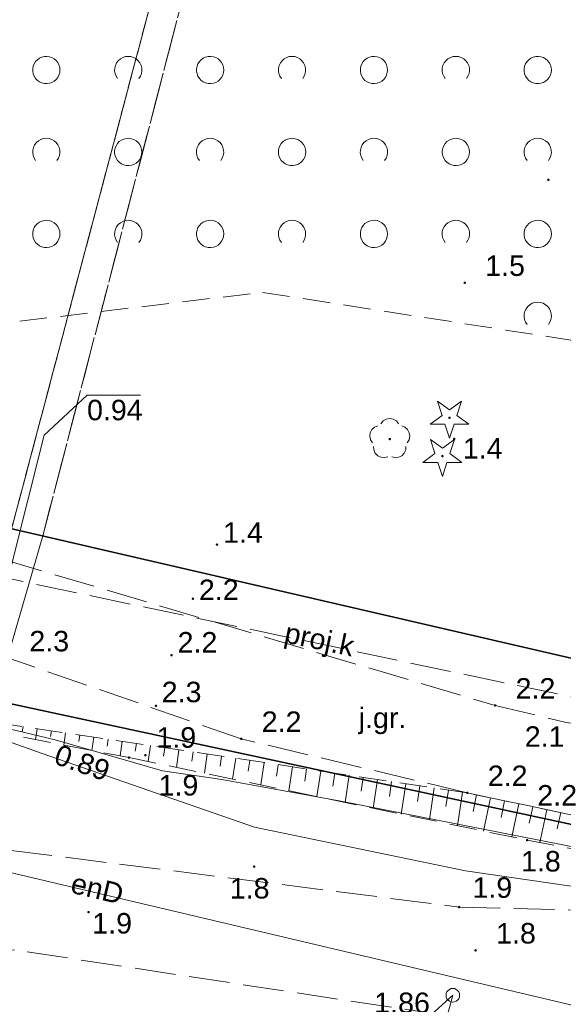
# Model space of a CAD drawing. Extents: x 5461355 to 5464904, y 5969481 to 5972975.
# Tile 11 of 40: x 5462420 to 5462440, y 5972084 to 5972120. Entities that reach past the tile are written whole.
import ezdxf
from ezdxf.enums import TextEntityAlignment as Align

# ---------------------------------------------------------------- set-up
doc = ezdxf.new("R2010")
doc.units = 0
for name, pattern in [('PRZER1-1', [1, 0.5, -0.5]), ('PRZER2-1', [1.5, 1, -0.5]), ('PRZER3-1', [2, 1.5, -0.5])]:
    doc.linetypes.add(name, pattern=pattern)
doc.layers.get('0').update_dxf_attribs({"linetype": 'CONTINUOUS'})
for name, color, linetype, lineweight in [('GESDZI', 7, 'CONTINUOUS', 18), ('GSPWPN', 7, 'CONTINUOUS', 13), ('GSPWPN_O', 7, 'CONTINUOUS', 13), ('GSSKOA', 7, 'CONTINUOUS', 18), ('GSSKOA_O', 7, 'CONTINUOUS', 18), ('GSSPDR', 7, 'CONTINUOUS', 18), ('GSSZAD', 7, 'CONTINUOUS', 18), ('GSSZSN', 7, 'CONTINUOUS', 18), ('GUPPRZ_O', 7, 'CONTINUOUS', 18)]:
    doc.layers.add(name, color=color, linetype=linetype, lineweight=lineweight)
for name, color, linetype, lineweight, true_color in [('GESKKL', 7, 'CONTINUOUS', 18, 0x24bc24), ('GESUZY', 7, 'CONTINUOUS', 18, 0x008000), ('GSPRDI', 7, 'CONTINUOUS', 18, 0x008000), ('GSPRDL', 7, 'CONTINUOUS', 18, 0x008000), ('GULEPR', 1, 'CONTINUOUS', 18, 0xff0000), ('GULEPR_O', 1, 'CONTINUOUS', 18, 0xff0000), ('GULGPR', 7, 'CONTINUOUS', 18, 0xbfbf00), ('GULKPR', 7, 'CONTINUOUS', 18, 0x803300), ('GULKPR_O', 7, 'CONTINUOUS', 18, 0x803300), ('GUPKSD', 7, 'CONTINUOUS', 18, 0x803300)]:
    doc.layers.add(name, color=color, linetype=linetype, lineweight=lineweight, true_color=true_color)
doc.styles.add('Arial', font='arial.ttf')

# ---------------------------------------------------------------- blocks, each defined once
blk = doc.blocks.new('GSPWPN1')
blk.add_hatch(color=0).paths.add_polyline_path([(-0.045, 0), (-0.043, -0.012), (-0.039, -0.022), (-0.032, -0.032), (-0.022, -0.039), (-0.012, -0.043), (0, -0.045), (0.012, -0.043), (0.022, -0.039), (0.032, -0.032), (0.039, -0.022), (0.043, -0.012), (0.045, 0), (0.043, 0.012), (0.039, 0.022), (0.032, 0.032), (0.022, 0.039), (0.012, 0.043), (0, 0.045), (-0.012, 0.043), (-0.022, 0.039), (-0.032, 0.032), (-0.039, 0.022), (-0.043, 0.012)])
blk = doc.blocks.new('GUPKSD1')
at = {"color": 0}
blk.add_lwpolyline([(0, 0.25), (0.064705, 0.241481), (0.125, 0.216506), (0.176777, 0.176777), (0.216506, 0.125), (0.241481, 0.064705), (0.25, 0), (0.241481, -0.064705), (0.216506, -0.125), (0.176777, -0.176777), (0.125, -0.216506), (0.064705, -0.241481), (0, -0.25), (-0.064705, -0.241481), (-0.125, -0.216506), (-0.176777, -0.176777), (-0.216506, -0.125), (-0.241481, -0.064705), (-0.25, 0), (-0.241481, 0.064705), (-0.216506, 0.125), (-0.176777, 0.176777), (-0.125, 0.216506), (-0.064705, 0.241481)], close=True, dxfattribs=at)
blk = doc.blocks.new('GSPRDI1')
blk.add_hatch(color=0).paths.add_polyline_path([(0, -0.045), (0.013906, -0.042798), (0.02645, -0.036406), (0.036406, -0.02645), (0.042798, -0.013906), (0.045, 0), (0.042798, 0.013906), (0.036406, 0.02645), (0.02645, 0.036406), (0.013906, 0.042798), (0, 0.045), (-0.013906, 0.042798), (-0.02645, 0.036406), (-0.036406, 0.02645), (-0.042798, 0.013906), (-0.045, 0), (-0.042798, -0.013906), (-0.036406, -0.02645), (-0.02645, -0.036406), (-0.013906, -0.042798)])
at = {"color": 0}
blk.add_lwpolyline([(0.272471, 0.088531), (0.713338, -0.231778), (0.168396, -0.231778), (0, -0.750048), (-0.168396, -0.231778), (-0.713338, -0.231778), (-0.272471, 0.088531), (-0.440867, 0.606801), (0, 0.286493), (0.440867, 0.606801)], close=True, dxfattribs=at)
blk = doc.blocks.new('GSPRDL1')
blk.add_hatch(color=0).paths.add_polyline_path([(0, -0.045), (0.013906, -0.042798), (0.02645, -0.036406), (0.036406, -0.02645), (0.042798, -0.013906), (0.045, 0), (0.042798, 0.013906), (0.036406, 0.02645), (0.02645, 0.036406), (0.013906, 0.042798), (0, 0.045), (-0.013906, 0.042798), (-0.02645, 0.036406), (-0.036406, 0.02645), (-0.042798, 0.013906), (-0.045, 0), (-0.042798, -0.013906), (-0.036406, -0.02645), (-0.02645, -0.036406), (-0.013906, -0.042798)])
at = {"color": 0}
for points in [[(-0.324277, 0.563333), (-0.240553, 0.662679), (-0.127956, 0.727494), (0, 0.75), (0.127956, 0.727494), (0.240553, 0.662679), (0.324277, 0.563333)], [(-0.635969, -0.134326), (-0.70458, -0.024001), (-0.731429, 0.103115), (-0.713292, 0.231763), (-0.652348, 0.346501), (-0.55591, 0.433559), (-0.435555, 0.482485)], [(0.435555, 0.482485), (0.55591, 0.433559), (0.652348, 0.346501), (0.713292, 0.231763), (0.731429, 0.103115), (0.70458, -0.024001), (0.635969, -0.134326)], [(-0.068773, -0.646351), (-0.194901, -0.677512), (-0.324092, -0.663766), (-0.440839, -0.606763), (-0.531129, -0.513345), (-0.584125, -0.394725), (-0.593465, -0.265141)], [(0.593465, -0.265141), (0.584125, -0.394725), (0.531129, -0.513345), (0.440839, -0.606763), (0.324092, -0.663766), (0.194901, -0.677512), (0.068773, -0.646351)]]:
    blk.add_lwpolyline(points, dxfattribs=at)
blk = doc.blocks.new('GSSZAD1')
at = {"color": 0}
blk.add_lwpolyline([(0.5, 0), (0.490964, 0.094626), (0.464184, 0.185831), (0.420627, 0.27032), (0.361867, 0.34504), (0.290028, 0.407288), (0.207708, 0.454816), (0.117879, 0.485906), (0.023791, 0.499434), (-0.071157, 0.494911), (-0.163534, 0.4725), (-0.25, 0.433013), (-0.32743, 0.377875), (-0.393027, 0.309079), (-0.444418, 0.229113), (-0.479746, 0.140866), (-0.497736, 0.047528), (-0.497736, -0.047528), (-0.479746, -0.140866), (-0.444418, -0.229113), (-0.393027, -0.309079), (-0.32743, -0.377875), (-0.25, -0.433013), (-0.163534, -0.4725), (-0.071157, -0.494911), (0.023791, -0.499434), (0.117879, -0.485906), (0.207708, -0.454816), (0.290028, -0.407288), (0.361867, -0.34504), (0.420627, -0.27032), (0.464184, -0.185831), (0.490964, -0.094626)], close=True, dxfattribs=at)
blk = doc.blocks.new('GSSZAD2')
at = {"color": 0}
blk.add_lwpolyline([(-0.390312, -0.3125), (-0.445567, -0.226869), (-0.482312, -0.131814), (-0.49902, -0.031282), (-0.494998, 0.070549), (-0.470412, 0.169449), (-0.426283, 0.26131), (-0.364446, 0.342315), (-0.287468, 0.409099), (-0.198548, 0.458889), (-0.10138, 0.489614), (0, 0.5), (0.10138, 0.489614), (0.198548, 0.458889), (0.287468, 0.409099), (0.364446, 0.342315), (0.426283, 0.26131), (0.470412, 0.169449), (0.494998, 0.070549), (0.49902, -0.031282), (0.482312, -0.131814), (0.445567, -0.226869), (0.390312, -0.3125)], dxfattribs=at)

msp = doc.modelspace()

# ---------------------------------------------------------------- linework, layer by layer
at = {"layer": 'GESDZI', "color": 84, "linetype": 'Continuous', "lineweight": 35, "elevation": 10.22}
for points in [[(5462464.99, 5972231.39), (5462432.19, 5972224.99), (5462427.17, 5972199.15), (5462410.43, 5972168), (5462406.62, 5972160.9), (5462385.18, 5972097.94), (5462407.14, 5972103.91), (5462448.06, 5972094.45), (5462450.21, 5972103.75), (5462455.34, 5972102.56), (5462452.32, 5972150.13), (5462452.01, 5972160.32), (5462452.51, 5972171.14), (5462453.89, 5972181.3), (5462456.12, 5972191.3), (5462459.04, 5972200.82), (5462462.69, 5972210.08), (5462471.3, 5972227.41)], [(5462303.28, 5972123.26), (5462266.32, 5972135.66), (5462259.51, 5972137.76), (5462216.77, 5972150.92), (5462216.38, 5972148.42), (5462215.94, 5972145.66), (5462384.29, 5972091.36), (5462396.55, 5972094.77), (5462406.22, 5972097.48), (5462459.45, 5972086.04), (5462458.58, 5972092.02), (5462448.06, 5972094.45), (5462407.14, 5972103.91), (5462385.18, 5972097.94), (5462370.4, 5972101.86), (5462351.08, 5972106.99), (5462327.54, 5972115)], [(5462408.64, 5971941.45), (5462391.49, 5971924.46), (5462372.95, 5971927.1), (5462372.73, 5971927.18), (5462376.59, 5971963.95), (5462384.76, 5972022.39), (5462386.94, 5972024.7), (5462387.65, 5972027.92), (5462406.22, 5972097.48), (5462459.45, 5972086.04), (5462459.72, 5972075.93), (5462424.23, 5971963.77), (5462419.1, 5971954.48)]]:
    msp.add_lwpolyline(points, close=True, dxfattribs=at)
at = {"layer": 'GESKKL', "color": 252, "linetype": 'PRZER3-1', "lineweight": 18}
for points in [[(5462439.37, 5972171.46), (5462442.57, 5972180.36), (5462444.24, 5972184.97), (5462445.76, 5972196.29), (5462444.79, 5972196.46), (5462443.13, 5972185.52), (5462438.56, 5972171.6), (5462436.75, 5972164.98), (5462419.81, 5972100.981), (5462420.949, 5972100.717)], [(5462442.57, 5972180.36), (5462439.37, 5972171.46), (5462420.949, 5972100.717), (5462458.58, 5972092.02), (5462457.87, 5972101.97), (5462455.34, 5972102.56), (5462452.32, 5972150.13), (5462452.01, 5972160.32), (5462452.51, 5972171.14), (5462453.786, 5972180.532)], [(5462419.81, 5972100.981), (5462436.75, 5972164.98), (5462419.44, 5972170.82), (5462414.304, 5972175.208), (5462410.43, 5972168), (5462406.62, 5972160.9), (5462385.18, 5972097.94), (5462407.14, 5972103.91)], [(5462416.13, 5972003.44), (5462440.58, 5972081.66), (5462449.05, 5972079.02), (5462454.57, 5972077.19), (5462459.22, 5972075.69), (5462459.606, 5972075.568), (5462459.72, 5972075.93), (5462459.45, 5972086.04), (5462411.29, 5972096.39), (5462406.1, 5972074.48), (5462394.361, 5972030.01), (5462400.905, 5972029.088), (5462397.449, 5972007.541)]]:
    msp.add_lwpolyline(points, close=True, dxfattribs=at)
at = {"layer": 'GESUZY', "color": 252, "linetype": 'PRZER1-1', "lineweight": 18}
for points in [[(5462439.37, 5972171.46), (5462442.57, 5972180.36), (5462444.24, 5972184.97), (5462445.76, 5972196.29), (5462444.79, 5972196.46), (5462443.13, 5972185.52), (5462438.56, 5972171.6), (5462436.75, 5972164.98), (5462419.81, 5972100.981), (5462420.949, 5972100.717)], [(5462442.57, 5972180.36), (5462439.37, 5972171.46), (5462420.949, 5972100.717), (5462458.58, 5972092.02), (5462457.87, 5972101.97), (5462455.34, 5972102.56), (5462452.32, 5972150.13), (5462452.01, 5972160.32), (5462452.51, 5972171.14), (5462453.786, 5972180.532)], [(5462419.81, 5972100.981), (5462436.75, 5972164.98), (5462419.44, 5972170.82), (5462414.304, 5972175.208), (5462410.43, 5972168), (5462406.62, 5972160.9), (5462385.18, 5972097.94), (5462407.14, 5972103.91)], [(5462458.58, 5972092.02), (5462420.949, 5972100.717), (5462419.81, 5972100.981), (5462407.14, 5972103.91), (5462385.18, 5972097.94), (5462351.08, 5972106.99), (5462327.54, 5972115), (5462303.28, 5972123.26), (5462266.32, 5972135.66), (5462216.77, 5972150.92), (5462216.38, 5972148.42), (5462215.94, 5972145.66), (5462384.29, 5972091.36), (5462396.55, 5972094.77), (5462406.22, 5972097.48), (5462411.29, 5972096.39), (5462459.45, 5972086.04)], [(5462416.13, 5972003.44), (5462440.58, 5972081.66), (5462449.05, 5972079.02), (5462454.57, 5972077.19), (5462459.22, 5972075.69), (5462459.606, 5972075.568), (5462459.72, 5972075.93), (5462459.45, 5972086.04), (5462411.29, 5972096.39), (5462406.1, 5972074.48), (5462394.361, 5972030.01), (5462400.905, 5972029.088), (5462397.449, 5972007.541)]]:
    msp.add_lwpolyline(points, close=True, dxfattribs=at)
at = {"layer": 'GSSKOA', "color": 252, "linetype": 'PRZER3-1', "lineweight": 18}
for points in [[(5462406.05, 5972103.85), (5462437.52, 5972094.51), (5462440.12, 5972093.89), (5462445.5, 5972093.18), (5462460.74, 5972093.15), (5462458.11, 5972090.55)], [(5462407.37, 5972097.5), (5462410.95, 5972098.33), (5462410.13, 5972092.85), (5462411.86, 5972090.21), (5462436.2, 5972087.13), (5462441.793, 5972086.98), (5462441.798, 5972083.17), (5462435.7, 5972083.16)], [(5462458.11, 5972090.55), (5462454.61, 5972089.64), (5462444.96, 5972090.02), (5462440.18, 5972090.53), (5462436.5, 5972091.31), (5462428.22, 5972093.29), (5462419.71, 5972096.24), (5462410.95, 5972098.33)], [(5462435.7, 5972083.16), (5462419.92, 5972085.56), (5462414.23, 5972084.94), (5462410.22, 5972083.03), (5462407.68, 5972079.45), (5462406.28, 5972070.81), (5462399.23, 5972049.28), (5462393.52, 5972026.42)]]:
    msp.add_lwpolyline(points, dxfattribs=at)
at = {"layer": 'GSSPDR', "color": 252, "linetype": 'Continuous', "lineweight": 18}
msp.add_lwpolyline([(5462419.81, 5972100.981), (5462418.116, 5972094.997), (5462417.261, 5972091.185), (5462418.453, 5972090.926), (5462419.205, 5972094.737), (5462420.95, 5972100.718)], dxfattribs=at)
at = {"layer": 'GSSZAD', "color": 252, "linetype": 'PRZER2-1', "lineweight": 18}
msp.add_lwpolyline([(5462457.068, 5972145.976), (5462456.663, 5972158.117), (5462458.551, 5972180.874), (5462461.826, 5972196.045), (5462470.007, 5972215.604), (5462467.216, 5972221.115), (5462442.851, 5972195.417), (5462426.361, 5972163.844), (5462420.603, 5972145.229), (5462414.153, 5972107.869), (5462429.004, 5972109.634), (5462447.067, 5972106.831), (5462459.302, 5972101.863), (5462459.793, 5972105.878), (5462459.021, 5972107.622), (5462458.667, 5972116.741), (5462458.285, 5972128.025)], close=True, dxfattribs=at)
at = {"layer": 'GSSZSN', "color": 252, "linetype": 'PRZER2-1', "lineweight": 18}
msp.add_lwpolyline([(5462458.11, 5972090.55), (5462454.61, 5972089.64), (5462448.88, 5972089.55), (5462440.18, 5972090.53), (5462436.5, 5972091.31), (5462411.41, 5972095.05), (5462424.11, 5972092.6), (5462438.69, 5972089.58), (5462452.82, 5972086.86), (5462456.12, 5972088.96)], close=True, dxfattribs=at)
at = {"layer": 'GSSZSN', "color": 252, "linetype": 'Continuous', "lineweight": 18}
for points in [[(5462420.227, 5972093.736), (5462420.199, 5972093.548)], [(5462420.746, 5972093.658), (5462420.687, 5972093.26)], [(5462421.265, 5972093.581), (5462421.234, 5972093.371)], [(5462421.785, 5972093.504), (5462421.719, 5972093.061)], [(5462422.304, 5972093.426), (5462422.269, 5972093.194)], [(5462422.823, 5972093.349), (5462422.751, 5972092.862)], [(5462423.342, 5972093.271), (5462423.305, 5972093.017)], [(5462423.862, 5972093.194), (5462423.783, 5972092.663)], [(5462424.381, 5972093.116), (5462424.34, 5972092.839)], [(5462424.9, 5972093.039), (5462424.813, 5972092.454)], [(5462425.42, 5972092.962), (5462425.374, 5972092.655)], [(5462425.939, 5972092.884), (5462425.843, 5972092.241)], [(5462426.458, 5972092.807), (5462426.408, 5972092.471)], [(5462426.978, 5972092.729), (5462426.873, 5972092.028)], [(5462427.497, 5972092.652), (5462427.443, 5972092.287)], [(5462428.016, 5972092.575), (5462427.903, 5972091.814)], [(5462428.536, 5972092.497), (5462428.477, 5972092.102)], [(5462429.055, 5972092.42), (5462428.933, 5972091.601)], [(5462429.574, 5972092.342), (5462429.511, 5972091.918)], [(5462430.094, 5972092.265), (5462429.963, 5972091.388)], [(5462430.613, 5972092.188), (5462430.545, 5972091.734)], [(5462431.132, 5972092.11), (5462430.993, 5972091.174)], [(5462431.652, 5972092.033), (5462431.58, 5972091.55)], [(5462432.171, 5972091.955), (5462432.023, 5972090.961)], [(5462432.69, 5972091.878), (5462432.614, 5972091.366)], [(5462433.21, 5972091.8), (5462433.053, 5972090.748)], [(5462433.729, 5972091.723), (5462433.648, 5972091.182)], [(5462434.248, 5972091.646), (5462434.082, 5972090.534)], [(5462434.767, 5972091.568), (5462434.682, 5972090.998)], [(5462435.287, 5972091.491), (5462435.112, 5972090.321)], [(5462435.806, 5972091.413), (5462435.717, 5972090.814)], [(5462436.325, 5972091.336), (5462436.142, 5972090.108)], [(5462436.841, 5972091.238), (5462436.712, 5972090.627)], [(5462437.355, 5972091.129), (5462437.096, 5972089.91)], [(5462437.868, 5972091.02), (5462437.739, 5972090.412)], [(5462438.382, 5972090.911), (5462438.125, 5972089.697)], [(5462438.896, 5972090.802), (5462438.767, 5972090.196)], [(5462439.409, 5972090.693), (5462439.154, 5972089.491)], [(5462439.923, 5972090.585), (5462439.796, 5972089.988)]]:
    msp.add_lwpolyline(points, dxfattribs=at)
at = {"layer": 'GULEPR', "color": 1, "linetype": 'Continuous', "lineweight": 18, "true_color": 0xff0000, "elevation": 10.14}
for points in [[(5462447.61, 5972067.23), (5462449.86, 5972074.8), (5462450.8, 5972078.38), (5462452.66, 5972086.39), (5462452.43, 5972086.95), (5462443.54, 5972088.71), (5462431.87, 5972091.01), (5462427.51, 5972091.8), (5462425.33, 5972092.12), (5462421.41, 5972093.25), (5462414.45, 5972094.91), (5462413.99, 5972096.63), (5462409.52, 5972097.41), (5462408.98, 5972097.99), (5462411.91, 5972113.57), (5462413.93, 5972123.19), (5462414.53, 5972127.58), (5462415.3, 5972135.36), (5462415.98, 5972143.88), (5462418.34, 5972154.99), (5462419.39, 5972158.59), (5462423.86, 5972169.75), (5462433.79, 5972194.16)], [(5462447.61, 5972067.23), (5462449.86, 5972074.8), (5462450.8, 5972078.38), (5462452.66, 5972086.39), (5462452.43, 5972086.95), (5462443.54, 5972088.71), (5462431.87, 5972091.01), (5462427.51, 5972091.8), (5462425.33, 5972092.12), (5462421.41, 5972093.25), (5462414.45, 5972094.91), (5462413.99, 5972096.63), (5462409.52, 5972097.41), (5462408.98, 5972097.99), (5462411.91, 5972113.57), (5462413.93, 5972123.19), (5462414.53, 5972127.58), (5462415.3, 5972135.36), (5462415.98, 5972143.88), (5462418.34, 5972154.99), (5462419.39, 5972158.59), (5462423.86, 5972169.75), (5462433.79, 5972194.16)], [(5462445.553, 5972080.11), (5462440.856, 5972083.417), (5462404.965, 5972091.882), (5462404.995, 5972095.796), (5462405.499, 5972097.457), (5462405.829, 5972097.929), (5462406.235, 5972098.017), (5462406.522, 5972097.415)], [(5462445.553, 5972080.11), (5462440.856, 5972083.417), (5462404.965, 5972091.882), (5462404.995, 5972095.796), (5462405.499, 5972097.457), (5462405.829, 5972097.929), (5462406.235, 5972098.017), (5462406.522, 5972097.415)]]:
    msp.add_lwpolyline(points, dxfattribs=at)
at = {"layer": 'GULGPR', "color": 52, "linetype": 'Continuous', "lineweight": 18, "true_color": 0xbfbf00, "elevation": 10.14}
msp.add_lwpolyline([(5462416.6, 5972144.2), (5462416.12, 5972140.78), (5462415.73, 5972136.57), (5462415.13, 5972128.22), (5462414.84, 5972125.35), (5462414.53, 5972122.91), (5462412.86, 5972113.57), (5462409.8, 5972098.55), (5462410.28, 5972097.88), (5462411.47, 5972097.61), (5462414.02, 5972097.16), (5462414.8, 5972096.55), (5462414.97, 5972095.85), (5462415.07, 5972094.74), (5462415.88, 5972094.15), (5462416.92, 5972093.81), (5462419.52, 5972093.25), (5462420.93, 5972092.75), (5462428.71, 5972090.06), (5462436.43, 5972088.46), (5462451.83, 5972086.22)], dxfattribs=at)
at = {"layer": 'GULKPR', "color": 36, "linetype": 'Continuous', "lineweight": 18, "true_color": 0x803300, "elevation": -0.04}
msp.add_lwpolyline([(5462421, 5972104.41), (5462418.602, 5972094.89)], dxfattribs=at)
at = {"layer": 'GULKPR', "linetype": 'PRZER3-1', "lineweight": 18}
msp.add_lwpolyline([(5462408.977, 5972101.411), (5462453.126, 5972092.132)], dxfattribs=at)
msp.add_lwpolyline([(5462408.977, 5972101.411), (5462453.126, 5972092.132)], dxfattribs=at)
at = {"layer": 'GULKPR', "linetype": 'Continuous', "lineweight": 18}
msp.add_lwpolyline([(5462435.97, 5972083.9), (5462433.124, 5972073.391)], dxfattribs=at)
at = {"layer": 'GUPPRZ_O', "color": 7, "linetype": 'Continuous', "lineweight": 13, "elevation": 0.62, "flags": 128}
msp.add_lwpolyline([(5462421, 5972104.405), (5462422.572, 5972105.874), (5462424.532, 5972105.874)], dxfattribs=at)
at = {"layer": 'GUPPRZ_O', "color": 36, "linetype": 'Continuous', "lineweight": 13, "true_color": 0x803300, "elevation": 10.8, "flags": 128}
msp.add_lwpolyline([(5462435.97, 5972083.9), (5462435.052, 5972083.076), (5462433.092, 5972083.076)], dxfattribs=at)

# ---------------------------------------------------------------- block references
at = {"layer": 'GSPRDI', "color": 252, "linetype": 'Continuous', "lineweight": 18}
for p in [(5462435.848, 5972105.041, 10.12), (5462435.588, 5972103.641, 10.12)]:
    msp.add_blockref('GSPRDI1', p, dxfattribs=at)
at = {"layer": 'GSPRDL', "color": 252, "linetype": 'Continuous', "lineweight": 18}
msp.add_blockref('GSPRDL1', (5462433.661, 5972104.261, 10.12), dxfattribs=at)
at = {"layer": 'GSPWPN', "color": 252, "linetype": 'Continuous', "lineweight": 13}
for p in [(5462439.471, 5972113.754, 10.08), (5462436.406, 5972109.985, 10.08), (5462436.021, 5972104.268, 10.08), (5462427.332, 5972100.398, 10.08), (5462426.451, 5972098.418, 10.08), (5462425.668, 5972096.348, 10.08), (5462425.096, 5972094.497, 10.08), (5462437.52, 5972094.51, 10.08), (5462428.22, 5972093.29, 10.08), (5462424.11, 5972092.6, 10.08), (5462424.709, 5972092.691, 10.08), (5462436.5, 5972091.31, 10.08), (5462438.69, 5972089.58, 10.08), (5462428.694, 5972088.611, 10.08), (5462436.2, 5972087.13, 10.08), (5462422.629, 5972086.946, 10.08), (5462436.804, 5972085.544, 10.08)]:
    msp.add_blockref('GSPWPN1', p, dxfattribs=at)
at = {"layer": 'GSSZAD', "color": 252, "linetype": 'Continuous', "lineweight": 18}
for name, p in [('GSSZAD1', (5462421.08, 5972117.773, 10.1)), ('GSSZAD2', (5462424.08, 5972117.773, 10.1)), ('GSSZAD1', (5462427.08, 5972117.773, 10.1)), ('GSSZAD2', (5462430.08, 5972117.773, 10.1)), ('GSSZAD1', (5462433.08, 5972117.773, 10.1)), ('GSSZAD2', (5462436.08, 5972117.773, 10.1)), ('GSSZAD1', (5462439.08, 5972117.773, 10.1)), ('GSSZAD2', (5462421.08, 5972114.773, 10.1)), ('GSSZAD1', (5462424.08, 5972114.773, 10.1)), ('GSSZAD2', (5462427.08, 5972114.773, 10.1)), ('GSSZAD1', (5462430.08, 5972114.773, 10.1)), ('GSSZAD2', (5462433.08, 5972114.773, 10.1)), ('GSSZAD1', (5462436.08, 5972114.773, 10.1)), ('GSSZAD2', (5462439.08, 5972114.773, 10.1)), ('GSSZAD1', (5462421.08, 5972111.773, 10.1)), ('GSSZAD2', (5462424.08, 5972111.773, 10.1)), ('GSSZAD1', (5462427.08, 5972111.773, 10.1)), ('GSSZAD2', (5462430.08, 5972111.773, 10.1)), ('GSSZAD1', (5462433.08, 5972111.773, 10.1)), ('GSSZAD2', (5462436.08, 5972111.773, 10.1)), ('GSSZAD1', (5462439.08, 5972111.773, 10.1)), ('GSSZAD2', (5462439.08, 5972108.773, 10.1))]:
    msp.add_blockref(name, p, dxfattribs=at)
at = {"layer": 'GUPKSD', "linetype": 'Continuous', "lineweight": 18}
msp.add_blockref('GUPKSD1', (5462435.97, 5972083.9, 10.16), dxfattribs=at)

# ---------------------------------------------------------------- texts
at = {"layer": 'GSPWPN_O', "color": 252, "linetype": 'Continuous', "lineweight": 0, "style": 'Arial'}
for s, p in [('1.5', (5462437.156, 5972110.235, 10.8)), ('1.4', (5462436.334, 5972103.547, 10.8)), ('1.4', (5462427.553, 5972100.465, 10.8)), ('2.2', (5462426.67, 5972098.369, 10.8)), ('2.3', (5462420.46, 5972096.49, 10.8)), ('2.2', (5462425.889, 5972096.447, 10.8)), ('2.3', (5462425.307, 5972094.628, 10.8)), ('2.2', (5462438.27, 5972094.76, 10.8)), ('2.2', (5462428.97, 5972093.54, 10.8)), ('1.9', (5462425.114, 5972092.963, 10.8)), ('2.1', (5462438.605, 5972092.997, 10.8)), ('2.2', (5462437.25, 5972091.56, 10.8)), ('2.2', (5462439.064, 5972090.845, 10.8)), ('1.8', (5462427.8, 5972087.442, 10.8)), ('1.9', (5462422.764, 5972086.161, 10.8)), ('1.8', (5462437.554, 5972085.794, 10.8))]:
    msp.add_text(s, height=0.75, dxfattribs=at).set_placement(p)
for s, p in [('1.9', (5462425.193, 5972091.212, 10.8)), ('1.8', (5462438.467, 5972088.431, 10.8)), ('1.9', (5462436.689, 5972087.467, 10.8))]:
    msp.add_text(s, height=0.75, rotation=360, dxfattribs=at).set_placement(p)
at = {"layer": 'GSSKOA_O', "color": 252, "linetype": 'Continuous', "lineweight": 0, "style": 'Arial'}
msp.add_text('j.gr.', height=0.75, dxfattribs=at).set_placement((5462433.395, 5972093.681, 10.8), align=Align.CENTER)
at = {"layer": 'GULEPR_O', "color": 1, "linetype": 'Continuous', "lineweight": 0, "true_color": 0xff0000, "style": 'Arial'}
msp.add_text('enD', height=0.75, rotation=346.7289, dxfattribs=at).set_placement((5462422.862, 5972087.443, 10.8), align=Align.CENTER)
at = {"layer": 'GULKPR_O', "color": 36, "linetype": 'Continuous', "lineweight": 0, "true_color": 0x803300, "style": 'Arial'}
msp.add_text('proj.k', height=0.75, rotation=348.1305, dxfattribs=at).set_placement((5462431.008, 5972096.564, 10.8), align=Align.CENTER)
msp.add_text('proj.k', height=0.75, rotation=348.1305, dxfattribs=at).set_placement((5462431.008, 5972096.564, 10.8), align=Align.CENTER)
at = {"layer": 'GUPPRZ_O', "color": 7, "linetype": 'Continuous', "lineweight": 0, "style": 'Arial'}
msp.add_text('0.94', height=0.75, dxfattribs=at).set_placement((5462422.572, 5972104.951, 0.62))
at = {"layer": 'GUPPRZ_O', "color": 52, "linetype": 'Continuous', "lineweight": 0, "true_color": 0xbfbf00, "style": 'Arial'}
msp.add_text('0.89', height=0.75, rotation=340.9267, dxfattribs=at).set_placement((5462421.311, 5972092.394, 10.8))
at = {"layer": 'GUPPRZ_O', "color": 36, "linetype": 'Continuous', "lineweight": 0, "true_color": 0x803300, "style": 'Arial'}
msp.add_text('1.86', height=0.75, rotation=360, dxfattribs=at).set_placement((5462433.092, 5972083.249, 10.8))

doc.saveas('drawing.dxf')
